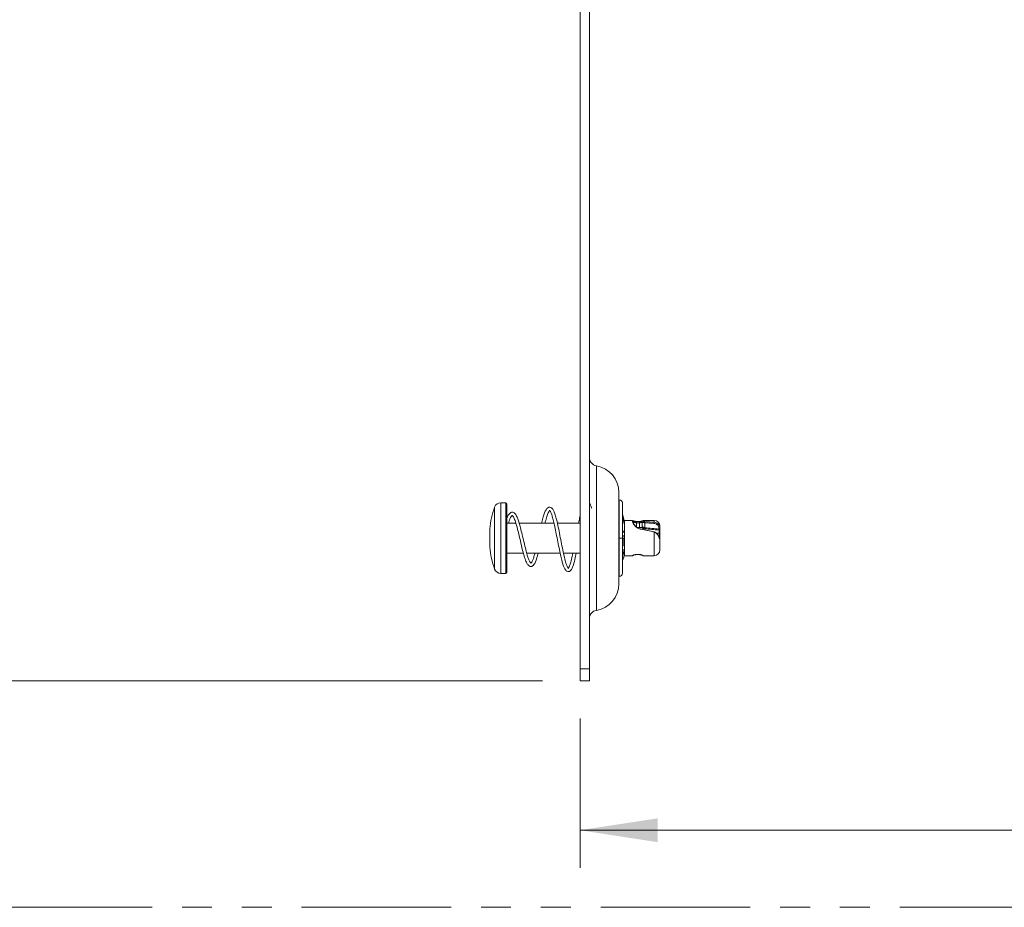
# Model space of a CAD drawing. Header units: millimetres. Extents: x 0 to 1118, y 0 to 864.
# Tile 67 of 256: x 238 to 280, y 191 to 229. Entities that reach past the tile are written whole.
import ezdxf

# ---------------------------------------------------------------- set-up
doc = ezdxf.new("R2010")
doc.units = ezdxf.units.MM
doc.linetypes.add('PHANTOM', pattern=[12.7, 6.35, -1.27, 1.27, -1.27, 1.27, -1.27])
doc.styles.add('SLDTEXTSTYLE3', font='TXT', dxfattribs={"width": 0.605})
doc.dimstyles.new('SLDDIMSTYLE0', dxfattribs={"dimtxt": 3.175, "dimasz": 3.302, "dimexe": 0, "dimexo": 0.0625, "dimgap": 0.79375, "dimtad": 0, "dimtih": 1, "dimtoh": 1, "dimdec": 1, "dimlfac": 4, "dimrnd": 1e-09, "dimzin": 12, "dimdsep": 46, "dimtxsty": 'SLDTEXTSTYLE3', "dimsah": 1, "dimcen": 0.09, "dimadec": 0, "dimazin": 3, "dimtfac": 1, "dimtofl": 0, "dimtmove": 0, "dimatfit": 3, "dimfxl": 1, "dimfrac": 2, "dimtolj": 1, "dimtzin": 12, "dimarcsym": 0})
doc.dimstyles.new('SLDDIMSTYLE1', dxfattribs={"dimtxt": 3.175, "dimasz": 3.302, "dimexe": 0, "dimexo": 0.0625, "dimgap": 0.79375, "dimtad": 0, "dimtih": 1, "dimtoh": 1, "dimdec": 1, "dimlfac": 4, "dimrnd": 1e-09, "dimzin": 4, "dimdsep": 46, "dimtxsty": 'SLDTEXTSTYLE3', "dimsah": 1, "dimcen": 0.09, "dimadec": 0, "dimazin": 1, "dimtfac": 1, "dimtofl": 0, "dimtmove": 0, "dimatfit": 3, "dimfxl": 1, "dimfrac": 2, "dimtolj": 1, "dimtzin": 12, "dimarcsym": 0})

# ---------------------------------------------------------------- blocks, each defined once
blk = doc.blocks.new('_D_7')
at = {"color": 7, "linetype": 'Continuous', "lineweight": 0}
for p, q in [((248.514, 266.337), (58.829, 266.337)), ((60.429, 266.337), (60.429, 233.71)), ((60.429, 191.337), (60.429, 223.965)), ((86.351, 191.337), (58.829, 191.337))]:
    blk.add_line(p, q, dxfattribs=at)
for points in [[(60.429, 266.337), (59.921, 263.035), (60.937, 263.035)], [(60.429, 191.337), (60.937, 194.639), (59.921, 194.639)]]:
    blk.add_solid(points, dxfattribs=at)
at = {"color": 7, "linetype": 'Continuous', "lineweight": 0, "char_height": 3.175, "attachment_point": 1, "style": 'SLDTEXTSTYLE3'}
for s, insert in [('300.0', (54.971, 232.93)), ('MINIMUM CLEARANCE', (36.68, 228.057))]:
    blk.add_mtext(s, dxfattribs=dict(at, insert=insert))
blk = doc.blocks.new('_D_9')
at = {"color": 7, "linetype": 'Continuous', "lineweight": 0}
for p, q in [((441.576, 272.112), (441.576, 193.012)), ((261.926, 199.362), (261.926, 193.012)), ((261.926, 194.612), (346.294, 194.612)), ((441.576, 194.612), (357.208, 194.612))]:
    blk.add_line(p, q, dxfattribs=at)
for points in [[(261.926, 194.612), (265.228, 194.104), (265.228, 195.12)], [(441.576, 194.612), (438.274, 195.12), (438.274, 194.104)]]:
    blk.add_solid(points, dxfattribs=at)
at = {"color": 7, "linetype": 'Continuous', "lineweight": 0, "insert": (346.294, 196.269), "char_height": 3.175, "attachment_point": 1, "style": 'SLDTEXTSTYLE3'}
blk.add_mtext('718.6', dxfattribs=at)
blk = doc.blocks.new('_D_10')
at = {"color": 7, "linetype": 'Continuous', "lineweight": 0}
for p, q in [((439.976, 273.712), (222.403, 273.712)), ((224.003, 273.712), (224.003, 239.774)), ((224.003, 200.962), (224.003, 234.901)), ((260.326, 200.962), (222.403, 200.962))]:
    blk.add_line(p, q, dxfattribs=at)
for points in [[(224.003, 273.712), (223.495, 270.41), (224.511, 270.41)], [(224.003, 200.962), (224.511, 204.264), (223.495, 204.264)]]:
    blk.add_solid(points, dxfattribs=at)
at = {"color": 7, "linetype": 'Continuous', "lineweight": 0, "insert": (218.546, 238.994), "char_height": 3.175, "attachment_point": 1, "style": 'SLDTEXTSTYLE3'}
blk.add_mtext('291.0', dxfattribs=at)

msp = doc.modelspace()

# ---------------------------------------------------------------- linework, layer by layer
at = {"color": 7, "linetype": 'Continuous', "lineweight": 15}
for p, q in [((261.926, 266.337), (261.926, 201.462)), ((262.326, 262.469), (262.326, 201.462)), ((263.576, 208.962), (263.576, 205.087)), ((258.769, 208.525), (258.557, 208.525)), ((258.819, 208.475), (258.819, 205.575)), ((263.589, 208.65), (263.589, 207.025)), ((263.723, 207.025), (263.723, 208.516)), ((263.812, 207.721), (263.723, 208.055)), ((258.088, 207.412), (258.094, 207.412)), ((259.195, 207.662), (258.819, 207.662)), ((260.818, 207.662), (259.335, 207.662)), ((261.926, 207.662), (260.96, 207.662)), ((263.813, 207.687), (263.789, 207.681)), ((263.819, 207.725), (263.812, 207.721)), ((263.813, 207.719), (263.813, 207.687)), ((263.813, 207.6), (263.813, 207.275)), ((264.156, 207.775), (263.819, 207.775)), ((263.819, 207.775), (263.819, 206.275)), ((264.194, 207.737), (264.194, 207.676)), ((264.444, 207.729), (264.319, 207.729)), ((264.531, 207.475), (264.347, 207.475)), ((264.444, 207.729), (264.444, 207.729)), ((264.569, 207.716), (264.569, 207.737)), ((264.569, 207.505), (264.569, 207.716)), ((265.069, 207.775), (264.606, 207.775)), ((265.319, 207.525), (265.319, 207.446)), ((265.319, 207.446), (265.319, 207.364)), ((263.589, 205.4), (263.589, 207.025)), ((263.723, 207.33), (263.748, 207.33)), ((263.723, 207.135), (263.748, 207.135)), ((263.723, 205.534), (263.723, 207.025)), ((263.723, 207.025), (263.813, 207.025)), ((263.813, 207.275), (263.752, 207.272)), ((263.752, 206.685), (263.752, 207.025)), ((263.813, 207.08), (263.813, 207.025)), ((265.319, 207.364), (265.319, 207.211)), ((265.319, 207.211), (265.319, 207.059)), ((265.319, 207.059), (265.319, 206.525)), ((258.094, 206.637), (258.088, 206.637)), ((258.819, 206.387), (259.517, 206.387)), ((259.66, 206.387), (261.078, 206.387)), ((261.221, 206.387), (261.926, 206.387)), ((263.748, 206.53), (263.723, 206.53)), ((263.723, 206.522), (263.748, 206.522)), ((263.723, 206.366), (263.748, 206.366)), ((263.737, 206.529), (263.748, 206.522)), ((263.747, 206.365), (263.819, 206.325)), ((263.752, 206.354), (263.752, 206.367)), ((263.752, 206.362), (263.752, 206.354)), ((263.752, 206.354), (263.779, 206.347)), ((263.819, 206.275), (264.156, 206.275)), ((264.319, 206.321), (264.319, 206.323)), ((264.319, 206.321), (264.444, 206.321)), ((264.606, 206.275), (265.069, 206.275)), ((263.723, 206.094), (263.748, 206.094)), ((258.557, 205.525), (258.769, 205.525)), ((261.926, 200.962), (261.926, 201.462)), ((262.326, 201.462), (262.326, 200.962)), ((262.326, 200.962), (261.926, 200.962))]:
    msp.add_line(p, q, dxfattribs=at)
at = {"color": 9, "linetype": 'Continuous', "lineweight": 0}
for p, q in [((262.618, 210.096), (262.618, 203.954)), ((258.298, 205.707), (258.298, 208.343)), ((258.557, 208.525), (258.557, 205.525)), ((258.769, 205.525), (258.769, 208.525)), ((264.319, 207.677), (264.319, 207.729)), ((264.319, 207.677), (264.319, 207.478)), ((264.444, 207.677), (264.319, 207.677)), ((264.444, 207.677), (264.444, 207.729)), ((264.444, 207.478), (264.444, 207.677)), ((264.444, 207.478), (264.444, 207.475)), ((264.531, 207.468), (264.531, 207.469)), ((264.606, 207.768), (264.606, 207.753)), ((264.672, 207.676), (264.672, 207.465)), ((265.069, 207.696), (265.069, 207.775)), ((265.275, 207.402), (265.275, 207.432)), ((265.275, 207.402), (265.281, 207.402)), ((263.589, 207.025), (263.723, 207.025)), ((265.069, 206.275), (265.069, 207.28)), ((265.17, 207.227), (265.281, 207.227)), ((265.267, 207.075), (265.279, 207.073)), ((265.281, 207.359), (265.268, 207.36)), ((265.279, 207.073), (265.281, 207.09)), ((265.281, 207.359), (265.281, 207.402)), ((265.281, 207.227), (265.281, 207.359)), ((265.281, 207.09), (265.281, 207.227)), ((264.156, 206.277), (264.156, 206.277)), ((264.319, 206.323), (264.444, 206.323)), ((264.444, 206.321), (264.444, 206.323)), ((264.606, 206.277), (264.606, 206.282)), ((261.926, 201.462), (262.326, 201.462))]:
    msp.add_line(p, q, dxfattribs=at)
at = {"color": 7, "linetype": 'PHANTOM', "lineweight": 0}
msp.add_line((573.951, 191.337), (87.951, 191.337), dxfattribs=at)
at = {"color": 9, "linetype": 'Continuous', "lineweight": 0, "flags": 128}
for points in [[(265.319, 207.446), (265.318, 207.443), (265.315, 207.44), (265.311, 207.438), (265.305, 207.435), (265.299, 207.434), (265.291, 207.432), (265.283, 207.432), (265.275, 207.432)], [(265.319, 207.211), (265.318, 207.214), (265.316, 207.217), (265.312, 207.22), (265.308, 207.223), (265.302, 207.225), (265.296, 207.226), (265.289, 207.227), (265.281, 207.227)]]:
    msp.add_lwpolyline(points, dxfattribs=at)
at = {"color": 7, "linetype": 'Continuous', "lineweight": 15, "flags": 128}
for points in [[(265.075, 207.281), (265.077, 207.291), (265.078, 207.298), (265.078, 207.302), (265.078, 207.304), (265.076, 207.302), (265.074, 207.297), (265.071, 207.29), (265.069, 207.28)], [(263.752, 206.529), (263.783, 206.523), (263.813, 206.518)]]:
    msp.add_lwpolyline(points, dxfattribs=at)
at = {"color": 7, "linetype": 'Continuous', "lineweight": 15}
for centre, radius, start, end in [((262.676, 210.441), 0.35, 180, 260.4163), ((262.426, 208.962), 1.15, 0, 80.4163), ((261.969, 207.025), 3.9, 160.2491, 174.2977), ((258.557, 208.25), 0.275, 90, 160.2491), ((258.769, 208.475), 0.05, 0, 90), ((263.589, 208.516), 0.134, 0, 90), ((260.999, 207.219), 2.911, 176.1843, 183.8157), ((263.544, 207.612), 0.05, 25.4033, 49.46), ((264.156, 207.737), 0.0375, 360, 89.375), ((264.531, 207.512), 0.0375, 268.3369, 360), ((264.606, 207.737), 0.0375, 90, 180), ((265.069, 207.525), 0.25, 0, 90), ((260.999, 206.831), 2.911, 176.1843, 183.8157), ((261.969, 207.025), 3.9, 185.7023, 199.7509), ((263.544, 206.437), 0.05, 310.54, 334.5967), ((264.156, 206.312), 0.0375, 269.375, 324.5475), ((264.606, 206.312), 0.0375, 215.9416, 268.1123), ((265.069, 206.525), 0.25, 270, 0), ((258.557, 205.8), 0.275, 199.7509, 270), ((258.769, 205.575), 0.05, 270, 0), ((263.589, 205.534), 0.134, 270, 0), ((262.426, 205.087), 1.15, 279.5837, 0), ((262.676, 203.609), 0.35, 99.5837, 180)]:
    msp.add_arc(centre, radius, start, end, dxfattribs=at)
at = {"color": 9, "linetype": 'Continuous', "lineweight": 0}
for centre, radius, start, end in [((264.158, 207.674), 0.036, 2.7148, 92.4791), ((264.531, 207.505), 0.0372, 269.5582, 359.5513), ((264.606, 207.716), 0.037, 89.1451, 179.1188), ((264.496, 207.466), 0.176, 344.3767, 359.8247), ((264.819, 207.682), 0.147, 162.7443, 182.1594), ((265.229, 207.65), 0.167, 163.9408, 180.5065), ((265.047, 207.416), 0.228, 345.8464, 356.5571), ((265.271, 207.08), 0.0112, 258.2048, 318.6325), ((265.284, 207.055), 0.0346, 6.3337, 95.1709), ((264.156, 206.315), 0.0375, 269.9741, 317.5692), ((264.606, 206.315), 0.0376, 223.1788, 270.0216)]:
    msp.add_arc(centre, radius, start, end, dxfattribs=at)
at = {"color": 7, "linetype": 'Continuous', "lineweight": 15}
for centre, major_axis, ratio, start_param, end_param in [((262.084, 207.025), (4.04, -0.296), 0.170592, 0.752308, 0.943371), ((262.091, 207.039), (4.041, -0.28), 0.162147, 0.751065, 0.942128)]:
    msp.add_ellipse(centre, major_axis=major_axis, ratio=ratio, start_param=start_param, end_param=end_param, dxfattribs=at)
at = {"color": 9, "linetype": 'Continuous', "lineweight": 0}
for centre, major_axis, ratio, start_param, end_param in [((264.353, 207.025), (2.765, -0.176), 0.149779, 1.242863, 1.466982), ((264.778, 207.011), (4.041, -0.28), 0.162147, 1.511681, 1.608306), ((264.359, 207.039), (2.765, -0.192), 0.162147, 1.244557, 1.468676), ((264.785, 207.025), (4.04, -0.296), 0.170592, 1.512925, 1.60955)]:
    msp.add_ellipse(centre, major_axis=major_axis, ratio=ratio, start_param=start_param, end_param=end_param, dxfattribs=at)
at = {"color": 7, "linetype": 'Continuous', "lineweight": 15}
for points, knots in [([(261.624, 206.387), (261.614, 206.343), (261.585, 206.195), (261.536, 206.006), (261.482, 205.842), (261.442, 205.759), (261.412, 205.735), (261.443, 205.733), (261.385, 205.79), (261.324, 205.965), (261.261, 206.197), (261.193, 206.51), (261.123, 206.867), (261.052, 207.231), (260.983, 207.57), (260.918, 207.851), (260.837, 208.12), (260.771, 208.282), (260.641, 208.357), (260.513, 208.31), (260.439, 208.162), (260.362, 207.927), (260.321, 207.775), (260.299, 207.676), (260.295, 207.662)], [0, 0, 0, 0, 0.021927, 0.071959, 0.116365, 0.154992, 0.18608, 0.228189, 0.289072, 0.33101, 0.380748, 0.434153, 0.487204, 0.539883, 0.592126, 0.641193, 0.685666, 0.762514, 0.799192, 0.836626, 0.913083, 0.952504, 0.993422, 1, 1, 1, 1]), ([(262.426, 208.275), (262.41, 208.329), (262.38, 208.426), (262.343, 208.476), (262.326, 208.498)], [0, 0, 0, 0, 0.55633, 1, 1, 1, 1]), ([(260.008, 206.387), (259.995, 206.338), (259.964, 206.222), (259.916, 206.086), (259.864, 205.984), (259.844, 205.955), (259.837, 205.95), (259.794, 206.004), (259.739, 206.126), (259.68, 206.304), (259.617, 206.54), (259.544, 206.843), (259.469, 207.167), (259.382, 207.524), (259.301, 207.804), (259.212, 208.005), (259.132, 208.111), (259.001, 208.142), (258.903, 208.048), (258.844, 207.95), (258.82, 207.885), (258.819, 207.88)], [0, 0, 0, 0, 0.035302, 0.082309, 0.129861, 0.182419, 0.2361, 0.29029, 0.3408, 0.387403, 0.440734, 0.502588, 0.568449, 0.626072, 0.716642, 0.767279, 0.826287, 0.878133, 0.94813, 0.99632, 1, 1, 1, 1]), ([(258.885, 207.662), (258.899, 207.705), (258.929, 207.798), (258.978, 207.909), (259.026, 207.978), (259.048, 207.99), (259.055, 207.985), (259.129, 207.865), (259.206, 207.644), (259.296, 207.305), (259.389, 206.901), (259.481, 206.511), (259.565, 206.2), (259.642, 205.996), (259.718, 205.86), (259.846, 205.787), (259.994, 205.896), (260.074, 206.101), (260.132, 206.315), (260.152, 206.387)], [0, 0, 0, 0, 0.031038, 0.0676102, 0.116399, 0.1498464, 0.2142997, 0.2634436, 0.3253111, 0.397781, 0.4713811, 0.5449985, 0.6154671, 0.6751481, 0.7235384, 0.7885325, 0.854916, 0.950643, 1, 1, 1, 1]), ([(260.438, 207.662), (260.442, 207.678), (260.467, 207.788), (260.512, 207.941), (260.567, 208.104), (260.638, 208.216), (260.614, 208.219), (260.665, 208.159), (260.71, 208.055), (260.76, 207.899), (260.813, 207.69), (260.87, 207.429), (260.933, 207.117), (260.998, 206.78), (261.061, 206.461), (261.119, 206.198), (261.188, 205.929), (261.257, 205.724), (261.368, 205.597), (261.476, 205.594), (261.56, 205.681), (261.634, 205.845), (261.698, 206.061), (261.746, 206.294), (261.764, 206.387)], [0, 0, 0, 0, 0.007459, 0.053367, 0.094388, 0.132421, 0.210816, 0.246527, 0.28283, 0.319995, 0.358962, 0.401662, 0.448197, 0.498632, 0.548235, 0.592375, 0.630927, 0.706493, 0.753222, 0.8011, 0.846721, 0.886865, 0.954892, 1, 1, 1, 1]), ([(261.926, 207.963), (261.92, 207.935), (261.898, 207.847), (261.877, 207.738), (261.863, 207.662)], [0, 0, 0, 0, 0.314565, 1, 1, 1, 1]), ([(263.748, 207.907), (263.762, 207.86), (263.783, 207.786), (263.805, 207.713), (263.813, 207.687)], [0, 0, 0, 0, 0.65107, 1, 1, 1, 1]), ([(263.813, 207.6), (263.805, 207.626), (263.783, 207.699), (263.762, 207.773), (263.748, 207.821)], [0, 0, 0, 0, 0.34893, 1, 1, 1, 1]), ([(264.497, 207.409), (264.482, 207.413), (264.418, 207.428), (264.319, 207.483), (264.228, 207.567), (264.168, 207.648), (264.16, 207.689), (264.156, 207.71)], [0, 0, 0, 0, 0.0744014, 0.3291724, 0.5618171, 0.7796984, 1, 1, 1, 1]), ([(264.319, 207.729), (264.317, 207.729), (264.303, 207.729), (264.276, 207.732), (264.24, 207.738), (264.205, 207.75), (264.192, 207.756), (264.185, 207.76)], [0, 0, 0, 0, 0.022915, 0.207231, 0.40481, 0.65991, 1, 1, 1, 1]), ([(264.194, 207.676), (264.197, 207.658), (264.205, 207.621), (264.258, 207.548), (264.313, 207.502), (264.342, 207.478)], [0, 0, 0, 0, 0.326375, 0.653486, 1, 1, 1, 1]), ([(264.557, 207.751), (264.553, 207.749), (264.54, 207.744), (264.509, 207.735), (264.473, 207.73), (264.451, 207.73), (264.444, 207.73)], [0, 0, 0, 0, 0.189164, 0.572857, 0.84479, 1, 1, 1, 1]), ([(263.748, 207.33), (263.762, 207.318), (263.783, 207.3), (263.805, 207.282), (263.813, 207.275)], [0, 0, 0, 0, 0.65107, 1, 1, 1, 1]), ([(263.813, 207.08), (263.805, 207.087), (263.783, 207.105), (263.762, 207.123), (263.748, 207.135)], [0, 0, 0, 0, 0.34893, 1, 1, 1, 1]), ([(265.29, 207.007), (265.288, 207.016), (265.276, 207.068), (265.246, 207.146), (265.183, 207.223), (265.123, 207.264), (265.084, 207.276), (265.069, 207.28)], [0, 0, 0, 0, 0.080886, 0.446594, 0.683335, 0.874561, 1, 1, 1, 1]), ([(265.075, 207.281), (265.089, 207.277), (265.114, 207.27), (265.135, 207.253), (265.145, 207.245)], [0, 0, 0, 0, 0.522461, 1, 1, 1, 1]), ([(265.29, 207.007), (265.29, 207.007), (265.29, 207.009), (265.291, 207.02), (265.29, 207.038), (265.283, 207.06), (265.274, 207.078), (265.264, 207.086), (265.26, 207.089)], [0, 0, 0, 0, 0.009748, 0.056582, 0.34961, 0.595431, 0.82719, 1, 1, 1, 1]), ([(263.813, 206.518), (263.805, 206.501), (263.783, 206.45), (263.762, 206.399), (263.748, 206.366)], [0, 0, 0, 0, 0.34893, 1, 1, 1, 1]), ([(263.813, 206.338), (263.805, 206.31), (263.783, 206.228), (263.762, 206.147), (263.748, 206.094)], [0, 0, 0, 0, 0.34893, 1, 1, 1, 1]), ([(264.182, 206.289), (264.182, 206.289), (264.182, 206.288), (264.186, 206.291), (264.2, 206.298), (264.229, 206.308), (264.269, 206.317), (264.303, 206.321), (264.321, 206.32), (264.327, 206.32)], [0, 0, 0, 0, 0.014582, 0.112753, 0.286192, 0.55971, 0.766227, 0.925081, 1, 1, 1, 1]), ([(264.444, 206.321), (264.455, 206.32), (264.479, 206.32), (264.514, 206.313), (264.549, 206.303), (264.573, 206.293), (264.578, 206.29), (264.58, 206.289)], [0, 0, 0, 0, 0.153385, 0.326298, 0.546119, 0.842088, 1, 1, 1, 1]), ([(264.58, 206.289), (264.58, 206.289), (264.581, 206.289), (264.58, 206.289), (264.58, 206.289)], [0, 0, 0, 0, 0.231974, 1, 1, 1, 1])]:
    msp.add_open_spline(points, degree=3, knots=knots, dxfattribs=at)
at = {"color": 9, "linetype": 'Continuous', "lineweight": 0}
for points, knots in [([(264.156, 207.71), (264.156, 207.739), (264.156, 207.775), (264.156, 207.773), (264.156, 207.772)], [0, 0, 0, 0, 0.803314, 1, 1, 1, 1]), ([(264.319, 207.677), (264.308, 207.678), (264.296, 207.678), (264.274, 207.683), (264.249, 207.691), (264.224, 207.704), (264.215, 207.711), (264.211, 207.714)], [0, 0, 0, 0, 0.214414, 0.23286, 0.471395, 0.821217, 1, 1, 1, 1]), ([(264.569, 207.735), (264.566, 207.73), (264.562, 207.72), (264.533, 207.7), (264.5, 207.686), (264.469, 207.678), (264.45, 207.677), (264.444, 207.677)], [0, 0, 0, 0, 0.300303, 0.5573689, 0.75888, 0.9115721, 1, 1, 1, 1]), ([(264.444, 207.478), (264.457, 207.478), (264.482, 207.478), (264.516, 207.477), (264.532, 207.477), (264.539, 207.477)], [0, 0, 0, 0, 0.346851, 0.68961, 1, 1, 1, 1]), ([(264.665, 207.419), (264.648, 207.421), (264.613, 207.425), (264.57, 207.439), (264.541, 207.455), (264.532, 207.464), (264.531, 207.467), (264.531, 207.468)], [0, 0, 0, 0, 0.249402, 0.493453, 0.730186, 0.956326, 1, 1, 1, 1]), ([(264.672, 207.676), (264.67, 207.676), (264.654, 207.677), (264.626, 207.682), (264.594, 207.691), (264.573, 207.704), (264.57, 207.712), (264.569, 207.716)], [0, 0, 0, 0, 0.036281, 0.276756, 0.51721, 0.758943, 1, 1, 1, 1]), ([(264.569, 207.505), (264.569, 207.505), (264.569, 207.503), (264.576, 207.496), (264.598, 207.484), (264.631, 207.471), (264.658, 207.467), (264.672, 207.465)], [0, 0, 0, 0, 0.045816, 0.28028, 0.51957, 0.759769, 1, 1, 1, 1]), ([(264.606, 207.753), (264.607, 207.75), (264.609, 207.745), (264.624, 207.736), (264.646, 207.729), (264.666, 207.726), (264.677, 207.725), (264.679, 207.725)], [0, 0, 0, 0, 0.246685, 0.490967, 0.729733, 0.964748, 1, 1, 1, 1]), ([(265.275, 207.432), (265.274, 207.446), (265.271, 207.483), (265.246, 207.541), (265.198, 207.596), (265.134, 207.636), (265.086, 207.644), (265.062, 207.648)], [0, 0, 0, 0, 0.134183, 0.351582, 0.568377, 0.784167, 1, 1, 1, 1]), ([(265.069, 207.696), (265.097, 207.691), (265.154, 207.682), (265.229, 207.636), (265.285, 207.573), (265.315, 207.505), (265.318, 207.463), (265.319, 207.446)], [0, 0, 0, 0, 0.216024, 0.431851, 0.648567, 0.865846, 1, 1, 1, 1]), ([(265.279, 207.073), (265.283, 207.07), (265.29, 207.063), (265.295, 207.048), (265.297, 207.031), (265.294, 207.017), (265.291, 207.009), (265.29, 207.007), (265.29, 207.007)], [0, 0, 0, 0, 0.184185, 0.4243514, 0.6680948, 0.9471284, 0.9911244, 1, 1, 1, 1]), ([(265.281, 207.402), (265.284, 207.402), (265.288, 207.401), (265.295, 207.4), (265.302, 207.396), (265.31, 207.389), (265.317, 207.379), (265.318, 207.371), (265.319, 207.365), (265.319, 207.364), (265.319, 207.364)], [0, 0, 0, 0, 0.091235, 0.131636, 0.27498, 0.445038, 0.66315, 0.940988, 0.989564, 1, 1, 1, 1]), ([(265.319, 207.364), (265.319, 207.364), (265.319, 207.364), (265.318, 207.363), (265.317, 207.362), (265.31, 207.361), (265.302, 207.36), (265.295, 207.36), (265.288, 207.36), (265.284, 207.359), (265.281, 207.359)], [0, 0, 0, 0, 0.010626, 0.05994, 0.338789, 0.554886, 0.723176, 0.866495, 0.903109, 1, 1, 1, 1]), ([(265.319, 207.059), (265.317, 207.046), (265.315, 207.025), (265.297, 207.012), (265.29, 207.007)], [0, 0, 0, 0, 0.630753, 1, 1, 1, 1]), ([(264.156, 206.277), (264.158, 206.28), (264.162, 206.285), (264.19, 206.298), (264.228, 206.311), (264.273, 206.321), (264.304, 206.323), (264.319, 206.323)], [0, 0, 0, 0, 0.228781, 0.461839, 0.687622, 0.844276, 1, 1, 1, 1]), ([(264.444, 206.323), (264.453, 206.323), (264.476, 206.322), (264.517, 206.316), (264.56, 206.303), (264.597, 206.287), (264.603, 206.281), (264.606, 206.277)], [0, 0, 0, 0, 0.090928, 0.245911, 0.446184, 0.699683, 1, 1, 1, 1])]:
    msp.add_open_spline(points, degree=3, knots=knots, dxfattribs=at)

# ---------------------------------------------------------------- dimensions: what is measured, and where the dimension line sits
at = {"color": 7, "linetype": 'Continuous', "lineweight": 0}
dim = msp.add_linear_dim(base=(224.003, 200.962), p1=(441.576, 273.712), p2=(261.926, 200.962), angle=90, dimstyle='SLDDIMSTYLE1', dxfattribs=at)
dim.commit()
dim.dimension.update_dxf_attribs({"geometry": '_D_10', "text_midpoint": (224.003, 237.337), "dimtype": 160})
dim = msp.add_linear_dim(base=(261.926, 194.612), p1=(441.576, 273.712), p2=(261.926, 200.962), dimstyle='SLDDIMSTYLE0', dxfattribs=at)
dim.commit()
dim.dimension.update_dxf_attribs({"geometry": '_D_9', "text_midpoint": (351.751, 194.612), "dimtype": 160})
dim = msp.add_linear_dim(base=(60.429, 191.337), p1=(250.114, 266.337), p2=(87.951, 191.337), angle=90, text='<>\\PMINIMUM CLEARANCE', dimstyle='SLDDIMSTYLE1', dxfattribs=at)
dim.commit()
dim.dimension.update_dxf_attribs({"geometry": '_D_7', "text_midpoint": (60.429, 228.837), "dimtype": 160})

doc.saveas('drawing.dxf')
